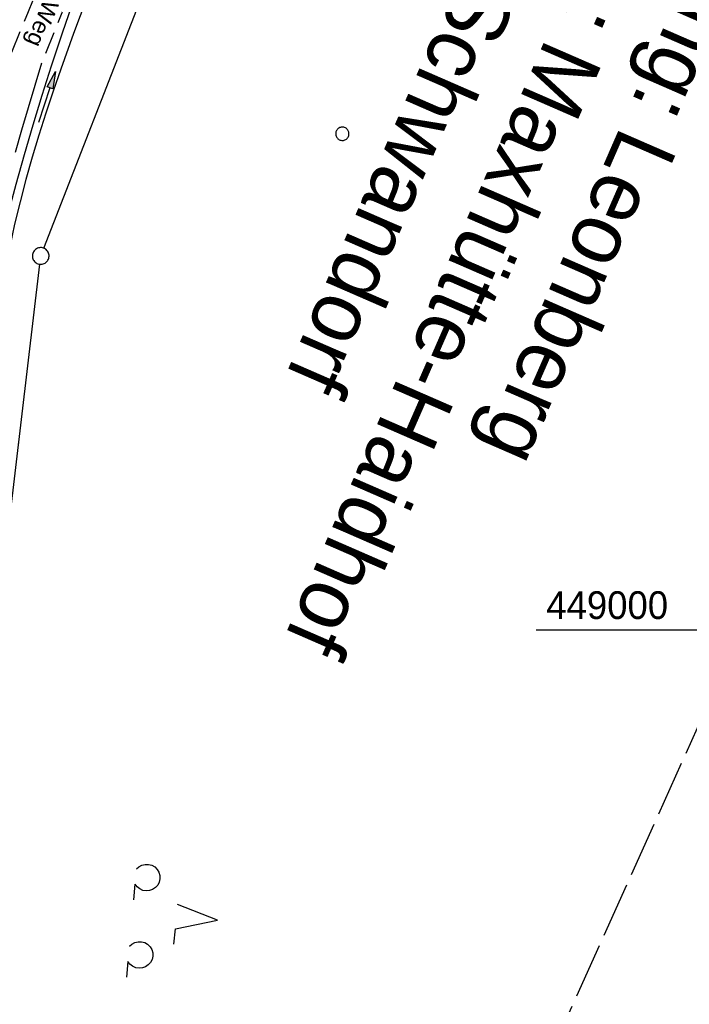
# Model space of a CAD drawing. Extents: x 508656 to 509297, y 448622 to 449584.
# Tile 26 of 53: x 509023 to 509083, y 448966 to 449055. Entities that reach past the tile are written whole.
import ezdxf

# ---------------------------------------------------------------- set-up
doc = ezdxf.new("R2010")
doc.units = 0
doc.header["$LTSCALE"] = 10
doc.header["$MEASUREMENT"] = 0
for name, pattern in [('AUSGEZOGEN', [0]), ('LT00', [0]), ('LT11', [0.3, 0.2, -0.1]), ('LT14', [0.6, 0.5, -0.1])]:
    doc.linetypes.add(name, pattern=pattern)
doc.layers.get('0').update_dxf_attribs({"linetype": 'LT00'})
for name, color, linetype in [('--EK_FBR', 250, 'LT00'), ('DFK_GZPKT', 250, 'LT00'), ('DFK_KATASTER', 250, 'LT00'), ('DFK_NUTZUNG', 250, 'LT00'), ('DFK_VERMPKT', 252, 'LT00'), ('FELDWEG_TEXT', 250, 'Continuous'), ('GRENZNAME_A', 250, 'Continuous'), ('PFEIL', 140, 'AUSGEZOGEN'), ('V124_AFBR_BAB', 250, 'LT00'), ('V124_FELDWEG', 250, 'LT11'), ('V124_GRABEN', 250, 'LT00'), ('V124_RASTER', 250, 'LT00')]:
    doc.layers.add(name, color=color, linetype=linetype)
doc.layers.add('-BLATT_124-RAND', color=7, linetype='LT14', plot=False)
doc.styles.add('Beschrift', font='ARIAL.TTF')
doc.styles.get("Standard").update_dxf_attribs({"font": 'ARIAL.TTF'})
doc.styles.add('UNIR-H', font='unir_h.shx', dxfattribs={"width": 0.8})

# ---------------------------------------------------------------- blocks, each defined once
blk = doc.blocks.new('SYMB7010')
at = {"color": 0, "linetype": 'ByBlock'}
for points in [[(-0.031408, 0.499213), (-0.093728, 0.49134), (-0.15457, 0.475719), (-0.212975, 0.452595), (-0.268021, 0.422333), (-0.31884, 0.385411), (-0.36463, 0.342411), (-0.40467, 0.29401), (-0.438329, 0.240973), (-0.465074, 0.184136), (-0.484486, 0.124395), (-0.496256, 0.062692), (-0.5002, 0)], [(-0.5002, 0), (-0.496256, -0.062692), (-0.484486, -0.124395), (-0.465075, -0.184136), (-0.438329, -0.240973), (-0.404671, -0.29401), (-0.36463, -0.342411), (-0.31884, -0.385411), (-0.268021, -0.422333), (-0.212975, -0.452595), (-0.154571, -0.475719), (-0.093728, -0.49134), (-0.031408, -0.499213), (0.031408, -0.499213)], [(0.5002, 0), (0.496256, 0.062692), (0.484485, 0.124395), (0.465074, 0.184136), (0.438329, 0.240973), (0.40467, 0.29401), (0.36463, 0.342411), (0.31884, 0.385411), (0.268021, 0.422333), (0.212975, 0.452595), (0.15457, 0.475719), (0.093728, 0.49134), (0.031408, 0.499213), (-0.031408, 0.499213)], [(0.031408, -0.499213), (0.093728, -0.491341), (0.15457, -0.475719), (0.212975, -0.452595), (0.268021, -0.422333), (0.31884, -0.385411), (0.36463, -0.342411), (0.404671, -0.294011), (0.438329, -0.240974), (0.465075, -0.184136), (0.484486, -0.124395), (0.496256, -0.062692), (0.500201, 0)]]:
    blk.add_lwpolyline(points, dxfattribs=at)
blk = doc.blocks.new('SYMB7201')
at = {"color": 0, "linetype": 'ByBlock'}
for p, q in [((0, 0.385), (-0.11, 0.015)), ((-0.255, -0.385), (-0.115, -0.385)), ((0.445, -0.385), (0.585, -0.385))]:
    blk.add_line(p, q, dxfattribs=at)
for points in [[(0.25, 0.015), (0.11, 0.015), (0, 0.385)], [(-0.393816, -0.383308), (-0.416239, -0.362945), (-0.432849, -0.337617), (-0.442589, -0.308936), (-0.444836, -0.27873), (-0.439449, -0.248923), (-0.426769, -0.221415), (-0.407606, -0.197958), (-0.38318, -0.180047), (-0.355047, -0.168823), (-0.325, -0.165), (-0.294953, -0.168823), (-0.26682, -0.180047), (-0.242394, -0.197959), (-0.223231, -0.221415), (-0.210551, -0.248923), (-0.205164, -0.27873), (-0.207411, -0.308936), (-0.21715, -0.337617), (-0.233761, -0.362945), (-0.256184, -0.383308)], [(0.306185, -0.383308), (0.283761, -0.362945), (0.267151, -0.337617), (0.257411, -0.308936), (0.255164, -0.27873), (0.260552, -0.248923), (0.273231, -0.221415), (0.292394, -0.197958), (0.31682, -0.180047), (0.344953, -0.168823), (0.375, -0.165), (0.405047, -0.168823), (0.43318, -0.180047), (0.457606, -0.197959), (0.476769, -0.221415), (0.489449, -0.248923), (0.494836, -0.27873), (0.492589, -0.308936), (0.48285, -0.337617), (0.466239, -0.362945), (0.443816, -0.383308)]]:
    blk.add_lwpolyline(points, dxfattribs=at)
blk = doc.blocks.new('Pfreil3')
at = {"layer": 'PFEIL'}
blk.add_hatch(color=256, dxfattribs=at).paths.add_polyline_path([(-1.549, 0.273), (-1.549, -0.273), (0, 0)])
for p, q in [((-1.549, 0), (-4.831, 0)), ((-1.549, -0.273), (-1.549, 0.273)), ((-1.549, 0.273), (0, 0)), ((0, 0), (-1.549, -0.273))]:
    blk.add_line(p, q, dxfattribs=at)

msp = doc.modelspace()

# ---------------------------------------------------------------- linework, layer by layer
at = {"layer": '--EK_FBR', "linetype": 'LT11', "flags": 128}
for points in [[(509021.848, 449052.106), (509023.358, 449055.765), (509024.871, 449059.422), (509026.388, 449063.077), (509027.912, 449066.73), (509029.444, 449070.378), (509030.987, 449074.022), (509032.542, 449077.659), (509034.113, 449081.289), (509035.701, 449084.912), (509037.308, 449088.525), (509038.936, 449092.128), (509040.588, 449095.72), (509042.266, 449099.3), (509043.971, 449102.867), (509045.416, 449105.832), (509046.88, 449108.789), (509048.359, 449111.738), (509049.851, 449114.682), (509051.353, 449117.62), (509052.864, 449120.555), (509054.379, 449123.487), (509055.898, 449126.419), (509066.583, 449150.564), (509066.877, 449151.918), (509067.175, 449153.27), (509067.481, 449154.62), (509067.799, 449155.968), (509068.132, 449157.311), (509068.7, 449159.436), (509069.313, 449161.549), (509069.968, 449163.651), (509070.659, 449165.742), (509071.383, 449167.823), (509072.136, 449169.895), (509072.913, 449171.96), (509073.71, 449174.018), (509074.523, 449176.07), (509075.348, 449178.117), (509076.181, 449180.16), (509077.431, 449183.201), (509078.687, 449186.237), (509079.947, 449189.27), (509081.21, 449192.301), (509082.475, 449195.33), (509083.739, 449198.361), (509084.877, 449201.096), (509086.011, 449203.834), (509087.138, 449206.574), (509088.254, 449209.32), (509089.358, 449212.069), (509090.447, 449214.825), (509091.517, 449217.586), (509092.567, 449220.354), (509093.67, 449223.341), (509094.749, 449226.337), (509095.805, 449229.34), (509096.841, 449232.351), (509097.859, 449235.37), (509098.861, 449238.396), (509099.85, 449241.428), (509100.828, 449244.467), (509101.797, 449247.512), (509102.256, 449248.96), (509102.718, 449250.407), (509103.187, 449251.851), (509103.668, 449253.29), (509104.166, 449254.722), (509104.684, 449256.144), (509105.228, 449257.556), (509105.802, 449258.955), (509106.409, 449260.338), (509107.056, 449261.704), (509107.912, 449263.365), (509108.831, 449264.996), (509109.807, 449266.595), (509110.838, 449268.162), (509111.919, 449269.697), (509113.046, 449271.197), (509114.215, 449272.663), (509114.816, 449273.385), (509115.421, 449274.102), (509116.026, 449274.818), (509116.627, 449275.537), (509117.219, 449276.263), (509117.798, 449276.999), (509118.357, 449277.75), (509119.141, 449278.887), (509119.875, 449280.06), (509120.559, 449281.264), (509121.193, 449282.496), (509121.778, 449283.75), (509122.313, 449285.023), (509122.82, 449286.366), (509123.279, 449287.722), (509123.695, 449289.091), (509124.073, 449290.472), (509124.419, 449291.864), (509124.739, 449293.264), (509125.036, 449294.671), (509125.317, 449296.085), (509125.587, 449297.504), (509125.852, 449298.927), (509126.115, 449300.351), (509126.383, 449301.777), (509126.661, 449303.202), (509126.936, 449304.534), (509127.229, 449305.861), (509127.546, 449307.181), (509127.894, 449308.489), (509128.277, 449309.784), (509128.702, 449311.061), (509129.174, 449312.318), (509129.303, 449312.622)], [(509080.93, 449154.222), (509080.049, 449154.01), (509079.174, 449153.792), (509078.308, 449153.559), (509077.458, 449153.305), (509076.627, 449153.022), (509075.821, 449152.704), (509075.046, 449152.343), (509074.305, 449151.933), (509073.604, 449151.466), (509072.948, 449150.935), (509072.524, 449150.529), (509072.119, 449150.095), (509071.731, 449149.64), (509071.356, 449149.169), (509070.991, 449148.69), (509069.933, 449147.229), (509068.925, 449145.742), (509067.961, 449144.231), (509067.038, 449142.699), (509066.152, 449141.147), (509065.297, 449139.579), (509064.47, 449137.996), (509063.665, 449136.401), (509062.879, 449134.796), (509062.108, 449133.183), (509061.346, 449131.565), (509060.59, 449129.945), (509059.834, 449128.323), (509059.075, 449126.704), (509058.309, 449125.088), (509057.275, 449122.955), (509056.222, 449120.831), (509055.155, 449118.715), (509054.077, 449116.605), (509052.99, 449114.499), (509051.899, 449112.397), (509050.806, 449110.295), (509049.714, 449108.193), (509048.628, 449106.089), (509047.551, 449103.98), (509046.486, 449101.866), (509044.959, 449098.772), (509043.462, 449095.662), (509041.993, 449092.539), (509040.551, 449089.404), (509039.133, 449086.256), (509037.738, 449083.098), (509036.362, 449079.93), (509035.005, 449076.754), (509033.664, 449073.569), (509032.338, 449070.378), (509031.023, 449067.181), (509029.719, 449063.979), (509028.422, 449060.773), (509027.132, 449057.564), (509025.846, 449054.353), (509024.562, 449051.142)]]:
    msp.add_lwpolyline(points, dxfattribs=at)
at = {"layer": '--EK_FBR'}
msp.add_lwpolyline([(509022.177, 449043.092), (509022.764, 449045.104), (509023.361, 449047.114), (509023.965, 449049.122), (509024.572, 449051.129)], dxfattribs=at)
at = {"layer": '-BLATT_124-RAND'}
msp.add_lwpolyline([(509035.487, 449583.614), (508655.896, 448740.088), (508917.617, 448622.312), (509297.208, 449465.838), (509035.487, 449583.614)], dxfattribs=at)
at = {"layer": 'DFK_KATASTER'}
for p, q in [((509024.733, 449034.427), (509036.458, 449064.541)), ((509018.699, 448985.004), (509024.372, 449032.984))]:
    msp.add_line(p, q, dxfattribs=at)
at = {"layer": 'V124_AFBR_BAB'}
msp.add_lwpolyline([(509022.177, 449043.092), (509022.764, 449045.104), (509023.361, 449047.114), (509023.965, 449049.122), (509024.572, 449051.129)], dxfattribs=at)
at = {"layer": 'V124_FELDWEG', "flags": 128}
for points in [[(509021.848, 449052.106), (509023.358, 449055.765), (509024.871, 449059.422), (509026.388, 449063.077), (509027.912, 449066.73), (509029.444, 449070.378), (509030.987, 449074.022), (509032.542, 449077.659), (509034.113, 449081.289), (509035.701, 449084.912), (509037.308, 449088.525), (509038.936, 449092.128), (509040.588, 449095.72), (509042.266, 449099.3), (509043.971, 449102.867), (509045.416, 449105.832), (509046.88, 449108.789), (509048.359, 449111.738), (509049.851, 449114.682), (509051.353, 449117.62), (509052.864, 449120.555), (509054.379, 449123.487), (509055.898, 449126.419), (509066.583, 449150.564), (509066.877, 449151.918), (509067.175, 449153.27), (509067.481, 449154.62), (509067.799, 449155.968), (509068.132, 449157.311), (509068.7, 449159.436), (509069.313, 449161.549), (509069.968, 449163.651), (509070.659, 449165.742), (509071.383, 449167.823), (509072.136, 449169.895), (509072.913, 449171.96), (509073.71, 449174.018), (509074.523, 449176.07), (509075.348, 449178.117), (509076.181, 449180.16), (509077.431, 449183.201), (509078.687, 449186.237), (509079.947, 449189.27), (509081.21, 449192.301), (509082.475, 449195.33), (509083.739, 449198.361), (509084.877, 449201.096), (509086.011, 449203.834), (509087.138, 449206.574), (509088.254, 449209.32), (509089.358, 449212.069), (509090.447, 449214.825), (509091.517, 449217.586), (509092.567, 449220.354), (509093.67, 449223.341), (509094.749, 449226.337), (509095.805, 449229.34), (509096.841, 449232.351), (509097.859, 449235.37), (509098.861, 449238.396), (509099.85, 449241.428), (509100.828, 449244.467), (509101.797, 449247.512), (509102.256, 449248.96), (509102.718, 449250.407), (509103.187, 449251.851), (509103.668, 449253.29), (509104.166, 449254.722), (509104.684, 449256.144), (509105.228, 449257.556), (509105.802, 449258.955), (509106.409, 449260.338), (509107.056, 449261.704), (509107.912, 449263.365), (509108.831, 449264.996), (509109.807, 449266.595), (509110.838, 449268.162), (509111.919, 449269.697), (509113.046, 449271.197), (509114.215, 449272.663), (509114.816, 449273.385), (509115.421, 449274.102), (509116.026, 449274.818), (509116.627, 449275.537), (509117.219, 449276.263), (509117.798, 449276.999), (509118.357, 449277.75), (509119.141, 449278.887), (509119.875, 449280.06), (509120.559, 449281.264), (509121.193, 449282.496), (509121.778, 449283.75), (509122.313, 449285.023), (509122.82, 449286.366), (509123.279, 449287.722), (509123.695, 449289.091), (509124.073, 449290.472), (509124.419, 449291.864), (509124.739, 449293.264), (509125.036, 449294.671), (509125.317, 449296.085), (509125.587, 449297.504), (509125.852, 449298.927), (509126.115, 449300.351), (509126.383, 449301.777), (509126.661, 449303.202), (509126.936, 449304.534), (509127.229, 449305.861), (509127.546, 449307.181), (509127.894, 449308.489), (509128.277, 449309.784), (509128.702, 449311.061), (509129.174, 449312.318), (509129.698, 449313.551), (509130.281, 449314.758), (509130.986, 449316.039), (509131.763, 449317.283), (509132.606, 449318.489), (509133.512, 449319.654), (509134.476, 449320.777), (509135.494, 449321.857), (509136.561, 449322.892), (509137.674, 449323.88), (509138.826, 449324.82), (509140.016, 449325.709), (509141.415, 449326.664), (509142.852, 449327.552), (509144.324, 449328.376), (509145.826, 449329.137), (509147.355, 449329.837), (509148.907, 449330.477), (509150.479, 449331.059), (509152.066, 449331.585), (509153.289, 449331.951), (509154.517, 449332.291), (509155.75, 449332.612), (509156.986, 449332.919), (509158.224, 449333.219), (509159.463, 449333.518), (509160.701, 449333.821), (509161.938, 449334.136), (509163.171, 449334.468), (509164.4, 449334.824), (509165.624, 449335.209), (509166.84, 449335.63), (509168.049, 449336.093), (509169.248, 449336.605), (509170.437, 449337.171), (509171.614, 449337.797), (509172.188, 449338.131), (509172.748, 449338.485), (509173.284, 449338.865), (509173.783, 449339.272), (509174.235, 449339.713), (509174.629, 449340.191), (509174.953, 449340.709), (509175.195, 449341.254), (509175.368, 449341.834), (509175.479, 449342.441), (509175.535, 449343.067), (509175.543, 449343.705), (509175.509, 449344.346), (509175.441, 449344.983), (509175.277, 449345.96), (509175.052, 449346.912), (509174.775, 449347.841), (509174.454, 449348.751), (509174.096, 449349.645), (509173.71, 449350.527), (509173.304, 449351.4), (509172.886, 449352.269), (509172.465, 449353.135), (509172.047, 449354.004), (509171.184, 449355.894), (509170.375, 449357.807), (509169.615, 449359.742), (509168.903, 449361.695), (509168.234, 449363.666), (509167.605, 449365.652), (509167.012, 449367.652), (509166.452, 449369.663), (509165.921, 449371.685), (509165.417, 449373.715), (509164.934, 449375.751), (509164.471, 449377.791), (509164.024, 449379.834), (509163.588, 449381.878), (509163.161, 449383.921), (509162.74, 449385.962), (509162.32, 449387.997), (509161.794, 449390.529), (509161.267, 449393.054), (509160.741, 449395.574), (509160.218, 449398.093), (509159.698, 449400.615), (509159.185, 449403.14), (509158.679, 449405.674), (509158.182, 449408.218), (509157.696, 449410.776), (509157.223, 449413.35), (509156.765, 449415.944), (509156.323, 449418.561), (509156.082, 449420.049), (509155.852, 449421.543), (509155.638, 449423.041), (509155.446, 449424.54), (509155.281, 449426.039), (509155.148, 449427.536), (509155.053, 449429.028), (509155, 449430.513), (509154.995, 449431.989), (509155.044, 449433.454), (509155.151, 449434.906), (509155.323, 449436.343), (509155.563, 449437.762), (509155.878, 449439.162), (509156.273, 449440.54), (509156.706, 449441.778), (509157.203, 449442.998), (509157.758, 449444.201), (509158.363, 449445.388), (509159.013, 449446.561), (509159.701, 449447.721), (509160.42, 449448.87), (509161.162, 449450.009), (509161.923, 449451.14), (509162.694, 449452.263), (509163.47, 449453.381), (509164.274, 449454.539), (509165.071, 449455.696), (509165.857, 449456.853), (509166.628, 449458.015), (509167.38, 449459.185), (509168.108, 449460.364), (509168.809, 449461.557), (509169.478, 449462.766), (509170.111, 449463.994), (509170.778, 449465.407), (509171.398, 449466.844), (509171.971, 449468.305), (509172.502, 449469.785), (509172.992, 449471.283), (509173.445, 449472.796), (509173.863, 449474.321), (509174.249, 449475.855), (509174.606, 449477.396), (509175.136, 449479.947), (509175.597, 449482.507), (509175.991, 449485.075), (509176.319, 449487.651), (509176.585, 449490.232), (509176.791, 449492.818), (509176.938, 449495.406), (509177.03, 449497.996), (509177.069, 449500.586), (509177.057, 449503.174), (509176.996, 449505.762), (509176.89, 449508.347), (509176.742, 449510.93), (509176.556, 449513.511), (509176.334, 449516.091), (509176.081, 449518.67), (509175.889, 449520.432)], [(509080.93, 449154.222), (509080.049, 449154.01), (509079.174, 449153.792), (509078.308, 449153.559), (509077.458, 449153.305), (509076.627, 449153.022), (509075.821, 449152.704), (509075.046, 449152.343), (509074.305, 449151.933), (509073.604, 449151.466), (509072.948, 449150.935), (509072.524, 449150.529), (509072.119, 449150.095), (509071.731, 449149.64), (509071.356, 449149.169), (509070.991, 449148.69), (509069.933, 449147.229), (509068.925, 449145.742), (509067.961, 449144.231), (509067.038, 449142.699), (509066.152, 449141.147), (509065.297, 449139.579), (509064.47, 449137.996), (509063.665, 449136.401), (509062.879, 449134.796), (509062.108, 449133.183), (509061.346, 449131.565), (509060.59, 449129.945), (509059.834, 449128.323), (509059.075, 449126.704), (509058.309, 449125.088), (509057.275, 449122.955), (509056.222, 449120.831), (509055.155, 449118.715), (509054.077, 449116.605), (509052.99, 449114.499), (509051.899, 449112.397), (509050.806, 449110.295), (509049.714, 449108.193), (509048.628, 449106.089), (509047.551, 449103.98), (509046.486, 449101.866), (509044.959, 449098.772), (509043.462, 449095.662), (509041.993, 449092.539), (509040.551, 449089.404), (509039.133, 449086.256), (509037.738, 449083.098), (509036.362, 449079.93), (509035.005, 449076.754), (509033.664, 449073.569), (509032.338, 449070.378), (509031.023, 449067.181), (509029.719, 449063.979), (509028.422, 449060.773), (509027.132, 449057.564), (509025.846, 449054.353), (509024.562, 449051.142)]]:
    msp.add_lwpolyline(points, dxfattribs=at)
at = {"layer": 'V124_GRABEN'}
for points in [[(509027.479, 449056.966), (509026.41, 449053.912), (509025.388, 449050.843), (509024.547, 449048.187), (509023.74, 449045.519), (509022.966, 449042.84), (509022.223, 449040.152), (509021.509, 449037.455), (509020.823, 449034.75), (509020.456, 449033.255), (509020.1, 449031.759), (509019.759, 449030.259), (509019.434, 449028.756), (509019.129, 449027.249), (509018.847, 449025.739), (509018.588, 449024.217), (509018.352, 449022.692), (509018.135, 449021.164), (509017.932, 449019.632), (509017.741, 449018.099), (509017.557, 449016.565), (509017.377, 449015.03)], [(509028.599, 449057.007), (509027.406, 449053.789), (509026.256, 449050.553), (509025.58, 449048.58), (509024.926, 449046.601), (509024.297, 449044.613), (509023.696, 449042.618), (509023.129, 449040.613), (509022.598, 449038.6), (509022.109, 449036.577), (509021.665, 449034.544), (509021.369, 449033.044), (509021.094, 449031.539), (509020.836, 449030.031), (509020.59, 449028.521), (509020.351, 449027.009), (509020.113, 449025.497), (509019.694, 449022.865), (509019.269, 449020.236), (509018.838, 449017.607), (509018.405, 449014.979)]]:
    msp.add_lwpolyline(points, dxfattribs=at)
at = {"layer": 'V124_RASTER'}
msp.add_line((509087.578, 449000), (509069.078, 449000), dxfattribs=at)

# ---------------------------------------------------------------- block references
at = {"layer": 'DFK_GZPKT', "xscale": 1.500000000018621, "yscale": 1.5, "zscale": 1.5, "rotation": 264.7377099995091}
msp.add_blockref('SYMB7010', (509024.46, 449033.729), dxfattribs=at)
at = {"layer": 'DFK_NUTZUNG', "xscale": 10.00000000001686, "yscale": 10, "zscale": 10, "rotation": 264.7377100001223}
msp.add_blockref('SYMB7201', (509036.539, 448974.193), dxfattribs=at)
at = {"layer": 'DFK_VERMPKT', "xscale": 1.200000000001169, "yscale": 1.200000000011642, "zscale": 1.2, "rotation": 264.7377100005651}
msp.add_blockref('SYMB7010', (509051.62, 449044.739), dxfattribs=at)
at = {"layer": 'PFEIL', "rotation": 71.55507813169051}
msp.add_blockref('Pfreil3', (509025.775, 449050.351), dxfattribs=at)

# ---------------------------------------------------------------- texts
at = {"layer": 'FELDWEG_TEXT', "insert": (509024.308, 449057.114), "char_height": 1.5, "attachment_point": 7, "rotation": 248.14019, "style": 'Beschrift'}
msp.add_mtext('Weg', dxfattribs=at)
at = {"layer": 'GRENZNAME_A', "insert": (509099.152, 449082.992), "char_height": 5.6, "attachment_point": 1, "rotation": 246.43133, "style": 'UNIR-H'}
msp.add_mtext('{\\W1;Gemarkung: Leonberg\\PGemeinde: Maxhütte-Haidhof\\PLandkreis: Schwandorf}', dxfattribs=at)
at = {"layer": 'V124_RASTER', "width": 0.941}
msp.add_text(' 449000', height=2.5, rotation=-0.00168, dxfattribs=at).set_placement((509069.078, 449001))

doc.saveas('drawing.dxf')
